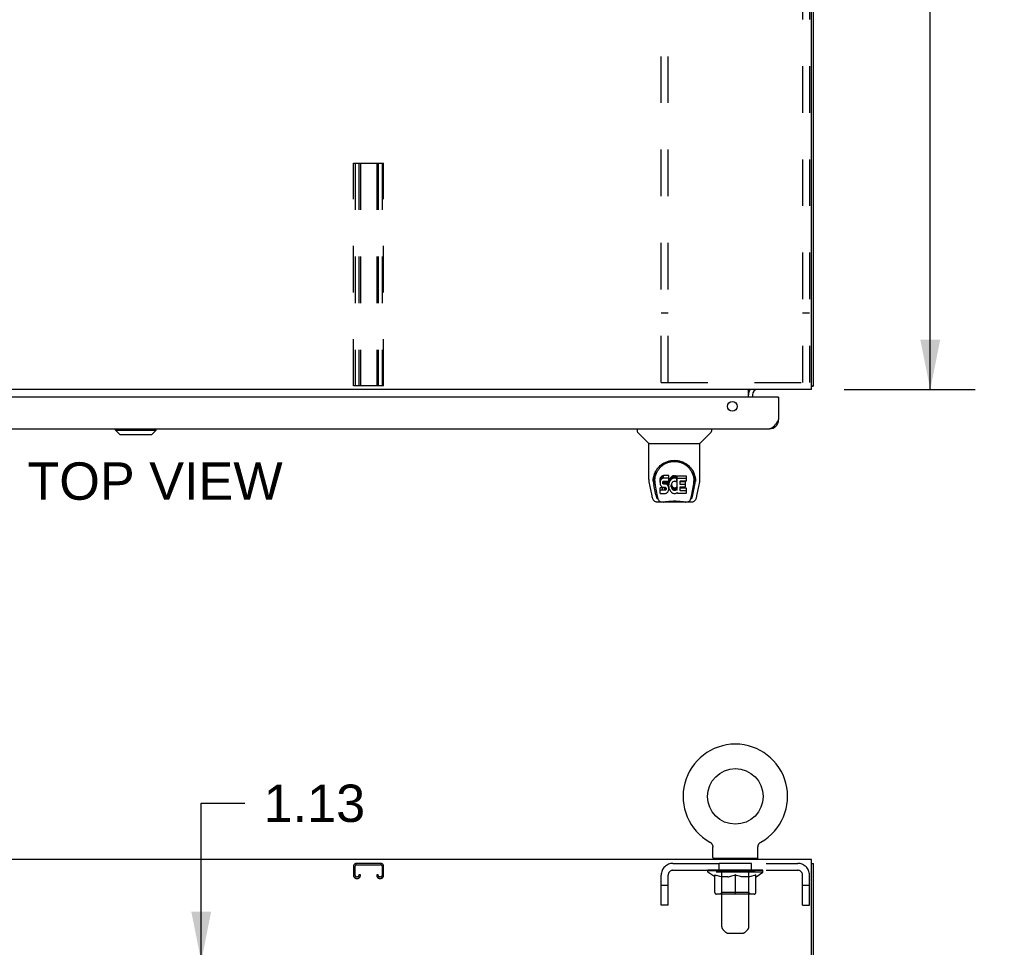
# Model space of a CAD drawing. Header units: inches. Extents: x 0 to 229, y 0 to 148.
# Tile 7 of 11: x 86 to 113, y 98 to 123. Entities that reach past the tile are written whole.
import ezdxf

# ---------------------------------------------------------------- set-up
doc = ezdxf.new("R2010")
doc.units = ezdxf.units.IN
doc.header["$LTSCALE"] = 12.573106
doc.header["$MEASUREMENT"] = 0
doc.linetypes.add('HIDDEN', pattern=[0.2, 0.1, -0.1])
doc.layers.get('0').update_dxf_attribs({"linetype": 'CONTINUOUS'})
for name, color, linetype in [('02___PRT_ALL_AXES', 7, 'CONTINUOUS'), ('3PC_BODY', 7, 'CONTINUOUS'), ('DEFAULT_2', 8, 'HIDDEN'), ('DIMENSIONS', 7, 'CONTINUOUS')]:
    doc.layers.add(name, color=color, linetype=linetype)
doc.styles.get("Standard").update_dxf_attribs({"font": 'arial.ttf'})
doc.dimstyles.new('DIMSTYLE_2', dxfattribs={"dimtxt": 1.008538, "dimasz": 1.344717, "dimexe": 0.09, "dimexo": 0.07, "dimgap": 0.0375, "dimtad": 0, "dimtih": 1, "dimtoh": 1, "dimzin": 4, "dimdsep": 46, "dimtxsty": 'Standard', "dimblk": '_FILLED', "dimblk1": '_FILLED', "dimblk2": '_FILLED', "dimcen": 0.09, "dimazin": 1, "dimtfac": 1, "dimtdec": 3, "dimtofl": 0, "dimtmove": 0, "dimatfit": 3, "dimldrblk": '_FILLED', "dimfxl": 1, "dimtolj": 1, "dimtzin": 4, "dimarcsym": 0})
doc.dimstyles.new('DIMSTYLE_4', dxfattribs={"dimtxt": 1.14301, "dimasz": 1.344717, "dimexe": 0.09, "dimexo": 0.07, "dimgap": 0.0425, "dimtad": 0, "dimtih": 1, "dimtoh": 1, "dimzin": 4, "dimdsep": 46, "dimtxsty": 'Standard', "dimblk": '_FILLED', "dimblk1": '_FILLED', "dimblk2": '_FILLED', "dimcen": 0.09, "dimazin": 1, "dimtfac": 1, "dimtdec": 3, "dimtofl": 0, "dimtmove": 0, "dimatfit": 3, "dimldrblk": '_FILLED', "dimfxl": 1, "dimtolj": 1, "dimtzin": 4, "dimarcsym": 0})

# ---------------------------------------------------------------- blocks, each defined once
blk = doc.blocks.new('_FILLED')
at = {"color": 0, "linetype": 'ByBlock'}
blk.add_solid([(0, 0), (-1, 0.2), (-1, -0.2)], dxfattribs=at)
blk = doc.blocks.new('*D10')
at = {"layer": '3PC_BODY', "color": 2, "linetype": 'Continuous'}
for p, q in [((108.362, 136.918), (111.95, 136.918)), ((110.739, 136.918), (110.739, 126.061)), ((110.739, 112.918), (110.739, 123.775)), ((108.414, 112.918), (111.95, 112.918))]:
    blk.add_line(p, q, dxfattribs=at)
at = {"layer": '3PC_BODY', "color": 2, "linetype": 'Continuous', "xscale": 1.3447171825, "yscale": 1.3447171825, "zscale": 1.3447171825}
for p, rotation in [((110.739, 136.918), 90), ((110.739, 112.918), 270)]:
    blk.add_blockref('_FILLED', p, dxfattribs=dict(at, rotation=rotation))
at = {"layer": '3PC_BODY', "color": 2, "linetype": 'Continuous', "insert": (110.739, 125.489), "char_height": 1.143, "width": 3.99416, "attachment_point": 2, "line_spacing_factor": 0.9}
blk.add_mtext('24.00', dxfattribs=at)
blk = doc.blocks.new('*D14')
at = {"layer": 'DIMENSIONS', "color": 2, "linetype": 'Continuous'}
for p, q in [((91.069, 97.49), (91.069, 101.757)), ((91.069, 101.757), (92.246, 101.757)), ((91.069, 96.365), (91.069, 93.675))]:
    blk.add_line(p, q, dxfattribs=at)
at = {"layer": 'DIMENSIONS', "color": 2, "linetype": 'Continuous', "xscale": 1.3447171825, "yscale": 1.3447171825, "zscale": 1.3447171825}
for p, rotation in [((91.069, 97.49), 270), ((91.069, 96.365), 90)]:
    blk.add_blockref('_FILLED', p, dxfattribs=dict(at, rotation=rotation))
at = {"layer": 'DIMENSIONS', "color": 2, "linetype": 'Continuous', "insert": (92.75, 102.261), "char_height": 1.0085, "width": 2.74067, "attachment_point": 1, "line_spacing_factor": 0.9}
blk.add_mtext('1.13', dxfattribs=at)

msp = doc.modelspace()

# ---------------------------------------------------------------- linework, layer by layer
at = {"color": 3, "linetype": 'Continuous'}
for p, q in [((107.584, 113.022), (107.584, 136.866)), ((107.532, 112.918), (107.532, 136.806)), ((107.532, 112.918), (71.636, 112.918)), ((105.834, 112.714), (105.834, 112.918)), ((106.627, 112.714), (71.979, 112.714)), ((105.938, 112.775), (105.938, 112.714)), ((106.647, 112.714), (106.647, 112.106)), ((72.206, 111.86), (106.4, 111.86)), ((107.532, 100.24), (71.636, 100.24)), ((107.532, 97.059), (107.532, 100.24)), ((107.584, 10.344), (107.584, 100.136))]:
    msp.add_line(p, q, dxfattribs=at)
at = {"color": 7, "linetype": 'Continuous'}
for p, q in [((107.532, 113.022), (107.584, 113.022)), ((106.627, 112.714), (106.647, 112.714)), ((88.752, 111.821), (88.752, 111.86)), ((89.854, 111.821), (89.854, 111.86)), ((102.83, 111.86), (102.83, 111.798)), ((104.838, 111.86), (104.838, 111.798)), ((88.752, 111.821), (89.854, 111.821)), ((88.87, 111.703), (88.752, 111.821)), ((88.87, 111.703), (89.736, 111.703)), ((89.736, 111.703), (89.854, 111.821)), ((103.139, 111.472), (102.842, 111.77)), ((104.529, 111.472), (104.827, 111.77)), ((103.145, 111.466), (104.523, 111.466)), ((103.145, 110.494), (103.145, 111.466)), ((104.523, 110.495), (104.523, 111.466)), ((103.27, 110.526), (103.269, 110.462)), ((103.455, 110.521), (103.45, 110.498)), ((103.464, 110.544), (103.455, 110.521)), ((103.455, 110.454), (103.455, 110.521)), ((103.478, 110.563), (103.464, 110.544)), ((103.464, 110.477), (103.464, 110.544)), ((103.486, 110.571), (103.478, 110.563)), ((103.478, 110.497), (103.478, 110.563)), ((103.496, 110.578), (103.486, 110.571)), ((103.486, 110.505), (103.486, 110.571)), ((103.518, 110.588), (103.496, 110.578)), ((103.496, 110.511), (103.496, 110.578)), ((103.518, 110.521), (103.496, 110.511)), ((103.541, 110.595), (103.518, 110.588)), ((103.518, 110.521), (103.518, 110.588)), ((103.541, 110.528), (103.518, 110.521)), ((103.681, 110.595), (103.541, 110.595)), ((103.541, 110.528), (103.541, 110.595)), ((103.681, 110.528), (103.541, 110.528)), ((103.682, 110.552), (103.681, 110.595)), ((103.681, 110.528), (103.681, 110.595)), ((103.682, 110.485), (103.681, 110.528)), ((103.682, 110.485), (103.682, 110.552)), ((103.714, 110.515), (103.704, 110.495)), ((103.727, 110.533), (103.714, 110.515)), ((103.714, 110.448), (103.714, 110.515)), ((103.742, 110.549), (103.727, 110.533)), ((103.727, 110.466), (103.727, 110.533)), ((103.758, 110.565), (103.742, 110.549)), ((103.742, 110.483), (103.742, 110.549)), ((103.777, 110.578), (103.758, 110.565)), ((103.758, 110.498), (103.758, 110.565)), ((103.797, 110.586), (103.777, 110.578)), ((103.777, 110.511), (103.777, 110.578)), ((103.797, 110.52), (103.777, 110.511)), ((103.819, 110.591), (103.797, 110.586)), ((103.797, 110.52), (103.797, 110.586)), ((103.819, 110.525), (103.797, 110.52)), ((103.841, 110.594), (103.819, 110.591)), ((103.819, 110.525), (103.819, 110.591)), ((103.841, 110.527), (103.819, 110.525)), ((103.841, 110.594), (103.863, 110.593)), ((103.841, 110.527), (103.841, 110.594)), ((103.863, 110.526), (103.841, 110.527)), ((103.875, 110.591), (103.863, 110.593)), ((103.863, 110.526), (103.863, 110.593)), ((103.875, 110.525), (103.863, 110.526)), ((103.885, 110.588), (103.875, 110.591)), ((103.875, 110.525), (103.875, 110.591)), ((103.885, 110.521), (103.875, 110.525)), ((103.904, 110.576), (103.885, 110.588)), ((103.885, 110.521), (103.885, 110.588)), ((103.904, 110.509), (103.885, 110.521)), ((103.904, 110.576), (103.904, 110.509)), ((103.905, 110.572), (103.905, 110.506)), ((103.914, 110.593), (104.151, 110.593)), ((103.914, 110.201), (103.914, 110.593)), ((103.914, 110.526), (104.151, 110.526)), ((104.155, 110.589), (104.155, 110.447)), ((104.398, 110.525), (104.399, 110.462)), ((103.16, 110.351), (103.225, 110.046)), ((103.333, 110.074), (103.28, 110.344)), ((103.307, 110.453), (103.307, 110.429)), ((103.316, 110.331), (103.374, 110.039)), ((103.45, 110.498), (103.448, 110.474)), ((103.448, 110.407), (103.448, 110.474)), ((103.45, 110.431), (103.448, 110.407)), ((103.448, 110.407), (103.449, 110.384)), ((103.449, 110.384), (103.453, 110.36)), ((103.45, 110.431), (103.45, 110.498)), ((103.455, 110.454), (103.45, 110.431)), ((103.451, 110.122), (103.451, 110.263)), ((103.453, 110.36), (103.461, 110.338)), ((103.464, 110.477), (103.455, 110.454)), ((103.514, 110.268), (103.455, 110.268)), ((103.455, 110.201), (103.455, 110.268)), ((103.461, 110.338), (103.474, 110.318)), ((103.478, 110.497), (103.464, 110.477)), ((103.474, 110.318), (103.49, 110.3)), ((103.486, 110.505), (103.478, 110.497)), ((103.496, 110.511), (103.486, 110.505)), ((103.49, 110.3), (103.51, 110.287)), ((103.51, 110.287), (103.521, 110.283)), ((103.575, 110.269), (103.514, 110.268)), ((103.514, 110.201), (103.514, 110.268)), ((103.519, 110.396), (103.52, 110.411)), ((103.52, 110.388), (103.519, 110.396)), ((103.52, 110.411), (103.522, 110.426)), ((103.52, 110.388), (103.52, 110.411)), ((103.522, 110.381), (103.52, 110.388)), ((103.521, 110.283), (103.533, 110.281)), ((103.522, 110.426), (103.525, 110.432)), ((103.522, 110.381), (103.522, 110.426)), ((103.527, 110.375), (103.522, 110.381)), ((103.525, 110.432), (103.531, 110.437)), ((103.527, 110.375), (103.527, 110.434)), ((103.533, 110.371), (103.527, 110.375)), ((103.531, 110.437), (103.545, 110.442)), ((103.533, 110.437), (103.532, 110.438)), ((103.547, 110.433), (103.533, 110.437)), ((103.533, 110.371), (103.533, 110.437)), ((103.547, 110.367), (103.533, 110.371)), ((103.533, 110.281), (103.58, 110.28)), ((103.545, 110.442), (103.56, 110.443)), ((103.571, 110.434), (103.547, 110.433)), ((103.547, 110.367), (103.547, 110.433)), ((103.571, 110.367), (103.547, 110.367)), ((103.56, 110.443), (103.673, 110.443)), ((103.595, 110.433), (103.571, 110.434)), ((103.571, 110.367), (103.571, 110.434)), ((103.595, 110.366), (103.571, 110.367)), ((103.59, 110.27), (103.575, 110.269)), ((103.575, 110.202), (103.575, 110.269)), ((103.58, 110.28), (103.588, 110.28)), ((103.588, 110.28), (103.595, 110.277)), ((103.597, 110.273), (103.59, 110.27)), ((103.59, 110.203), (103.59, 110.27)), ((103.619, 110.428), (103.595, 110.433)), ((103.595, 110.366), (103.595, 110.433)), ((103.619, 110.361), (103.595, 110.366)), ((103.595, 110.277), (103.601, 110.273)), ((103.598, 110.275), (103.597, 110.273)), ((103.597, 110.206), (103.597, 110.273)), ((103.601, 110.273), (103.606, 110.267)), ((103.602, 110.212), (103.602, 110.271)), ((103.606, 110.267), (103.612, 110.253)), ((103.612, 110.224), (103.612, 110.255)), ((103.612, 110.253), (103.615, 110.238)), ((103.63, 110.423), (103.619, 110.428)), ((103.619, 110.361), (103.619, 110.428)), ((103.63, 110.356), (103.619, 110.361)), ((103.639, 110.416), (103.63, 110.423)), ((103.63, 110.356), (103.63, 110.423)), ((103.639, 110.349), (103.63, 110.356)), ((103.657, 110.399), (103.639, 110.416)), ((103.639, 110.349), (103.639, 110.416)), ((103.657, 110.332), (103.639, 110.349)), ((103.67, 110.379), (103.657, 110.399)), ((103.657, 110.332), (103.657, 110.399)), ((103.67, 110.312), (103.657, 110.332)), ((103.679, 110.357), (103.67, 110.379)), ((103.67, 110.312), (103.67, 110.379)), ((103.679, 110.29), (103.67, 110.312)), ((103.673, 110.443), (103.678, 110.443)), ((103.678, 110.443), (103.68, 110.449)), ((103.68, 110.353), (103.679, 110.357)), ((103.679, 110.29), (103.679, 110.357)), ((103.685, 110.267), (103.679, 110.29)), ((103.68, 110.449), (103.681, 110.462)), ((103.685, 110.431), (103.68, 110.387)), ((103.68, 110.32), (103.68, 110.387)), ((103.685, 110.364), (103.68, 110.32)), ((103.68, 110.32), (103.681, 110.298)), ((103.681, 110.462), (103.682, 110.485)), ((103.681, 110.298), (103.684, 110.276)), ((103.684, 110.276), (103.689, 110.254)), ((103.689, 110.453), (103.685, 110.431)), ((103.685, 110.364), (103.685, 110.431)), ((103.689, 110.386), (103.685, 110.364)), ((103.688, 110.243), (103.685, 110.267)), ((103.688, 110.243), (103.688, 110.258)), ((103.695, 110.474), (103.689, 110.453)), ((103.689, 110.386), (103.689, 110.453)), ((103.695, 110.408), (103.689, 110.386)), ((103.689, 110.254), (103.696, 110.233)), ((103.704, 110.495), (103.695, 110.474)), ((103.695, 110.408), (103.695, 110.474)), ((103.704, 110.428), (103.695, 110.408)), ((103.704, 110.428), (103.704, 110.495)), ((103.714, 110.448), (103.704, 110.428)), ((103.727, 110.466), (103.714, 110.448)), ((103.742, 110.483), (103.727, 110.466)), ((103.758, 110.498), (103.742, 110.483)), ((103.754, 110.362), (103.75, 110.336)), ((103.75, 110.336), (103.75, 110.309)), ((103.75, 110.309), (103.751, 110.295)), ((103.751, 110.295), (103.751, 110.336)), ((103.751, 110.295), (103.754, 110.283)), ((103.753, 110.355), (103.754, 110.349)), ((103.757, 110.375), (103.754, 110.362)), ((103.754, 110.349), (103.764, 110.325)), ((103.754, 110.283), (103.754, 110.349)), ((103.754, 110.283), (103.764, 110.258)), ((103.763, 110.387), (103.757, 110.375)), ((103.777, 110.511), (103.758, 110.498)), ((103.777, 110.41), (103.763, 110.387)), ((103.764, 110.325), (103.778, 110.301)), ((103.764, 110.258), (103.764, 110.325)), ((103.764, 110.258), (103.778, 110.235)), ((103.786, 110.42), (103.777, 110.41)), ((103.778, 110.301), (103.786, 110.291)), ((103.778, 110.235), (103.778, 110.301)), ((103.796, 110.428), (103.786, 110.42)), ((103.786, 110.291), (103.796, 110.283)), ((103.786, 110.225), (103.786, 110.291)), ((103.821, 110.438), (103.796, 110.428)), ((103.796, 110.283), (103.808, 110.275)), ((103.796, 110.216), (103.796, 110.283)), ((103.808, 110.275), (103.82, 110.27)), ((103.808, 110.208), (103.808, 110.275)), ((103.82, 110.27), (103.833, 110.268)), ((103.82, 110.203), (103.82, 110.27)), ((103.834, 110.442), (103.821, 110.438)), ((103.833, 110.268), (103.847, 110.267)), ((103.833, 110.201), (103.833, 110.268)), ((103.847, 110.441), (103.834, 110.442)), ((103.861, 110.438), (103.847, 110.441)), ((103.847, 110.267), (103.86, 110.269)), ((103.847, 110.201), (103.847, 110.267)), ((103.86, 110.269), (103.872, 110.273)), ((103.86, 110.203), (103.86, 110.269)), ((103.873, 110.433), (103.861, 110.438)), ((103.872, 110.273), (103.885, 110.279)), ((103.872, 110.207), (103.872, 110.273)), ((103.905, 110.504), (103.879, 110.436)), ((103.885, 110.279), (103.896, 110.286)), ((103.885, 110.212), (103.885, 110.279)), ((103.896, 110.286), (103.896, 110.22)), ((103.902, 110.285), (103.914, 110.268)), ((103.984, 110.438), (103.984, 110.371)), ((103.985, 110.28), (103.985, 110.202)), ((104.151, 110.443), (103.989, 110.443)), ((103.989, 110.433), (104.12, 110.433)), ((103.989, 110.366), (104.12, 110.366)), ((104.12, 110.284), (103.99, 110.284)), ((103.99, 110.265), (104.151, 110.265)), ((104.124, 110.429), (104.124, 110.289)), ((104.156, 110.26), (104.156, 110.121)), ((104.295, 110.039), (104.351, 110.328)), ((104.336, 110.074), (104.389, 110.344)), ((104.351, 110.328), (104.352, 110.332)), ((104.405, 110.439), (104.405, 110.44)), ((104.443, 110.046), (104.508, 110.351)), ((103.514, 110.201), (103.455, 110.201)), ((103.455, 110.117), (103.599, 110.117)), ((103.575, 110.202), (103.514, 110.201)), ((103.59, 110.203), (103.575, 110.202)), ((103.597, 110.206), (103.59, 110.203)), ((103.602, 110.212), (103.597, 110.206)), ((103.599, 110.117), (103.611, 110.118)), ((103.612, 110.224), (103.602, 110.212)), ((103.611, 110.118), (103.623, 110.122)), ((103.614, 110.231), (103.612, 110.224)), ((103.614, 110.231), (103.614, 110.243)), ((103.615, 110.238), (103.614, 110.231)), ((103.623, 110.122), (103.642, 110.136)), ((103.642, 110.136), (103.659, 110.153)), ((103.659, 110.153), (103.666, 110.163)), ((103.666, 110.163), (103.671, 110.174)), ((103.671, 110.174), (103.68, 110.196)), ((103.68, 110.196), (103.686, 110.219)), ((103.686, 110.219), (103.688, 110.243)), ((103.696, 110.233), (103.717, 110.193)), ((103.717, 110.193), (103.73, 110.175)), ((103.73, 110.175), (103.744, 110.158)), ((103.744, 110.158), (103.761, 110.143)), ((103.761, 110.143), (103.779, 110.129)), ((103.778, 110.235), (103.786, 110.225)), ((103.779, 110.129), (103.788, 110.124)), ((103.786, 110.225), (103.796, 110.216)), ((103.788, 110.124), (103.799, 110.121)), ((103.796, 110.216), (103.808, 110.208)), ((103.799, 110.121), (103.821, 110.115)), ((103.808, 110.208), (103.82, 110.203)), ((103.82, 110.203), (103.833, 110.201)), ((103.821, 110.115), (103.843, 110.113)), ((103.833, 110.201), (103.847, 110.201)), ((103.843, 110.113), (103.865, 110.116)), ((103.847, 110.201), (103.86, 110.203)), ((103.86, 110.203), (103.872, 110.207)), ((103.865, 110.116), (103.886, 110.122)), ((103.872, 110.207), (103.885, 110.212)), ((103.885, 110.212), (103.896, 110.22)), ((103.886, 110.122), (103.905, 110.134)), ((103.902, 110.219), (103.914, 110.201)), ((103.916, 110.134), (103.905, 110.134)), ((103.905, 110.134), (103.905, 110.134)), ((103.916, 110.121), (103.916, 110.134)), ((104.151, 110.117), (103.92, 110.117)), ((103.99, 110.198), (104.151, 110.198)), ((103.349, 109.891), (103.551, 109.891)), ((103.391, 109.97), (103.384, 109.97)), ((103.39, 109.974), (103.393, 109.965)), ((103.394, 109.964), (103.393, 109.965)), ((103.436, 109.891), (103.43, 109.891)), ((103.436, 109.891), (103.435, 109.891)), ((104.128, 109.88), (103.541, 109.88)), ((104.118, 109.891), (104.319, 109.891)), ((104.234, 109.891), (104.232, 109.891)), ((104.275, 109.965), (104.279, 109.974)), ((104.275, 109.964), (104.275, 109.965)), ((104.284, 109.97), (104.277, 109.97)), ((104.79, 100.712), (104.79, 100.712)), ((104.79, 100.712), (104.795, 100.709)), ((104.791, 100.712), (104.792, 100.711)), ((104.795, 100.709), (104.8, 100.706)), ((104.8, 100.706), (104.805, 100.702)), ((104.805, 100.702), (104.81, 100.699)), ((104.81, 100.699), (104.815, 100.695)), ((104.814, 100.695), (104.819, 100.691)), ((104.819, 100.691), (104.823, 100.687)), ((104.823, 100.687), (104.828, 100.683)), ((106.133, 100.683), (106.137, 100.687)), ((106.137, 100.687), (106.142, 100.691)), ((106.141, 100.691), (106.146, 100.695)), ((106.146, 100.695), (106.151, 100.699)), ((106.15, 100.699), (106.155, 100.702)), ((106.155, 100.702), (106.16, 100.706)), ((106.16, 100.706), (106.165, 100.709)), ((106.16, 100.706), (106.162, 100.707)), ((106.165, 100.709), (106.17, 100.712)), ((106.168, 100.711), (106.169, 100.712)), ((106.17, 100.712), (106.17, 100.712)), ((104.827, 100.683), (104.832, 100.678)), ((104.831, 100.678), (104.835, 100.674)), ((104.835, 100.674), (104.839, 100.669)), ((104.839, 100.669), (104.843, 100.664)), ((104.842, 100.664), (104.846, 100.659)), ((104.846, 100.659), (104.849, 100.654)), ((104.849, 100.654), (104.852, 100.649)), ((104.852, 100.649), (104.855, 100.644)), ((104.854, 100.644), (104.857, 100.638)), ((104.857, 100.638), (104.859, 100.633)), ((104.859, 100.633), (104.861, 100.627)), ((104.861, 100.627), (104.863, 100.621)), ((104.863, 100.621), (104.865, 100.616)), ((104.865, 100.616), (104.866, 100.61)), ((104.866, 100.61), (104.868, 100.604)), ((104.868, 100.604), (104.869, 100.598)), ((104.869, 100.598), (104.869, 100.592)), ((104.869, 100.592), (104.87, 100.586)), ((104.87, 100.58), (104.87, 100.575)), ((104.87, 100.29), (104.87, 100.575)), ((106.09, 100.58), (106.091, 100.586)), ((106.09, 100.58), (106.091, 100.586)), ((106.09, 100.575), (106.09, 100.58)), ((106.09, 100.29), (106.09, 100.575)), ((106.091, 100.592), (106.092, 100.598)), ((106.091, 100.586), (106.091, 100.592)), ((106.092, 100.598), (106.093, 100.604)), ((106.093, 100.604), (106.094, 100.61)), ((106.094, 100.61), (106.096, 100.616)), ((106.096, 100.616), (106.097, 100.621)), ((106.097, 100.621), (106.099, 100.627)), ((106.099, 100.627), (106.101, 100.633)), ((106.101, 100.633), (106.103, 100.638)), ((106.103, 100.638), (106.106, 100.644)), ((106.106, 100.644), (106.109, 100.649)), ((106.109, 100.649), (106.112, 100.654)), ((106.111, 100.654), (106.115, 100.659)), ((106.115, 100.659), (106.118, 100.664)), ((106.118, 100.664), (106.121, 100.669)), ((106.121, 100.669), (106.125, 100.674)), ((106.125, 100.674), (106.129, 100.678)), ((106.129, 100.678), (106.133, 100.683)), ((104.885, 100.27), (104.885, 100.24)), ((106.075, 100.27), (104.885, 100.27)), ((106.075, 100.27), (106.075, 100.24)), ((107.532, 100.136), (107.584, 100.136))]:
    msp.add_line(p, q, dxfattribs=at)
at = {"color": 3, "linetype": 'Continuous'}
for points in [[(107.532, 113.002), (107.532, 113.002), (107.536, 113.003), (107.541, 113.004), (107.545, 113.005), (107.549, 113.006)], [(107.549, 113.006), (107.556, 113.008), (107.56, 113.009), (107.563, 113.009), (107.567, 113.01), (107.569, 113.011), (107.572, 113.012), (107.575, 113.012), (107.577, 113.013), (107.579, 113.014), (107.581, 113.016), (107.582, 113.017), (107.583, 113.018), (107.584, 113.019), (107.584, 113.02), (107.584, 113.022)], [(106.647, 112.106), (106.635, 112.089), (106.624, 112.071), (106.613, 112.054), (106.602, 112.037), (106.591, 112.02), (106.579, 112.004), (106.568, 111.988), (106.557, 111.973), (106.546, 111.959), (106.535, 111.945), (106.523, 111.932), (106.512, 111.92), (106.501, 111.909), (106.49, 111.899), (106.479, 111.89), (106.467, 111.882), (106.456, 111.876), (106.445, 111.87), (106.434, 111.866), (106.423, 111.862), (106.411, 111.861), (106.4, 111.86)]]:
    msp.add_lwpolyline(points, dxfattribs=at)
at = {"color": 7, "linetype": 'Continuous'}
for points in [[(103.263, 110.452), (103.266, 110.495), (103.274, 110.547), (103.285, 110.596), (103.3, 110.642), (103.319, 110.685), (103.341, 110.726), (103.365, 110.764), (103.392, 110.8), (103.422, 110.834), (103.454, 110.865), (103.488, 110.893), (103.524, 110.919), (103.563, 110.942), (103.604, 110.962), (103.647, 110.979), (103.692, 110.992), (103.738, 111.002), (103.785, 111.008), (103.832, 111.01), (103.88, 111.008), (103.927, 111.003), (103.972, 110.993), (104.017, 110.98), (104.06, 110.964), (104.101, 110.944), (104.14, 110.921), (104.177, 110.896), (104.212, 110.867), (104.244, 110.837), (104.274, 110.803), (104.301, 110.768), (104.326, 110.73), (104.347, 110.689), (104.366, 110.646), (104.382, 110.6), (104.394, 110.552), (104.402, 110.5), (104.405, 110.452)], [(103.307, 110.453), (103.308, 110.473), (103.309, 110.497), (103.312, 110.521), (103.315, 110.545), (103.32, 110.568), (103.326, 110.591), (103.333, 110.614), (103.34, 110.636), (103.349, 110.658), (103.358, 110.679), (103.369, 110.699), (103.379, 110.719), (103.391, 110.738), (103.403, 110.756), (103.416, 110.773), (103.429, 110.79), (103.443, 110.805), (103.457, 110.82), (103.471, 110.834), (103.486, 110.848), (103.501, 110.861), (103.516, 110.873), (103.532, 110.884), (103.547, 110.894), (103.563, 110.904), (103.579, 110.913), (103.595, 110.922)], [(103.595, 110.922), (103.61, 110.93), (103.626, 110.937), (103.642, 110.943), (103.658, 110.949), (103.674, 110.955), (103.69, 110.959), (103.706, 110.964), (103.722, 110.967), (103.738, 110.971), (103.754, 110.973), (103.77, 110.976), (103.786, 110.977), (103.802, 110.978), (103.818, 110.979), (103.833, 110.979), (103.849, 110.979), (103.865, 110.979), (103.881, 110.977), (103.897, 110.976), (103.913, 110.974), (103.929, 110.971), (103.945, 110.968), (103.961, 110.964), (103.977, 110.96), (103.993, 110.955), (104.009, 110.95), (104.025, 110.944), (104.041, 110.937), (104.057, 110.93)], [(104.057, 110.93), (104.073, 110.922), (104.089, 110.914), (104.105, 110.905), (104.12, 110.895), (104.136, 110.884), (104.151, 110.873), (104.167, 110.861), (104.182, 110.849), (104.196, 110.835), (104.211, 110.821), (104.225, 110.806), (104.239, 110.79), (104.252, 110.773), (104.265, 110.756), (104.277, 110.738), (104.289, 110.719), (104.3, 110.699), (104.31, 110.679), (104.319, 110.658), (104.328, 110.637), (104.336, 110.615), (104.342, 110.592), (104.348, 110.569), (104.353, 110.545), (104.357, 110.521), (104.359, 110.497), (104.361, 110.473), (104.361, 110.453)], [(103.145, 110.494), (103.146, 110.468), (103.149, 110.425), (103.154, 110.383), (103.16, 110.351)], [(103.263, 110.439), (103.263, 110.444), (103.263, 110.452)], [(103.307, 110.429), (103.308, 110.413), (103.309, 110.385), (103.312, 110.357), (103.316, 110.331)], [(103.455, 110.268), (103.455, 110.268), (103.454, 110.268), (103.454, 110.268), (103.453, 110.267), (103.453, 110.267), (103.453, 110.267), (103.452, 110.267), (103.452, 110.266), (103.451, 110.266), (103.451, 110.265), (103.451, 110.265), (103.451, 110.264), (103.451, 110.264), (103.451, 110.263)], [(104.352, 110.332), (104.353, 110.335), (104.353, 110.338), (104.354, 110.341), (104.354, 110.344), (104.355, 110.348), (104.355, 110.351), (104.356, 110.354), (104.356, 110.358), (104.357, 110.361), (104.357, 110.365), (104.358, 110.369), (104.358, 110.373), (104.358, 110.377), (104.359, 110.381), (104.359, 110.385), (104.36, 110.389), (104.36, 110.393), (104.36, 110.398), (104.36, 110.403), (104.361, 110.407), (104.361, 110.412), (104.361, 110.417), (104.361, 110.422), (104.361, 110.427), (104.361, 110.453)], [(104.405, 110.452), (104.405, 110.445), (104.405, 110.44)], [(104.508, 110.351), (104.514, 110.383), (104.52, 110.425), (104.523, 110.467), (104.523, 110.495)], [(103.225, 110.046), (103.229, 110.031), (103.234, 110.01), (103.24, 109.992), (103.246, 109.975), (103.253, 109.96), (103.26, 109.947), (103.269, 109.935), (103.278, 109.924), (103.289, 109.914), (103.301, 109.905), (103.315, 109.898), (103.33, 109.894), (103.345, 109.892), (103.349, 109.891)], [(103.374, 110.039), (103.376, 110.027), (103.379, 110.013), (103.382, 110), (103.386, 109.987), (103.39, 109.974)], [(103.455, 110.201), (103.455, 110.201), (103.454, 110.201), (103.454, 110.201), (103.453, 110.201), (103.453, 110.2), (103.453, 110.2), (103.452, 110.2), (103.452, 110.199), (103.451, 110.199), (103.451, 110.199), (103.451, 110.198), (103.451, 110.198), (103.451, 110.197), (103.451, 110.196)], [(104.279, 109.974), (104.282, 109.987), (104.286, 110), (104.289, 110.013), (104.292, 110.027), (104.295, 110.039)], [(104.319, 109.891), (104.334, 109.893), (104.347, 109.896), (104.359, 109.901), (104.371, 109.908), (104.382, 109.915), (104.391, 109.924), (104.399, 109.934), (104.407, 109.945), (104.413, 109.956), (104.419, 109.969), (104.425, 109.983), (104.43, 109.998), (104.435, 110.015), (104.44, 110.034), (104.443, 110.046)], [(103.394, 109.964), (103.399, 109.952), (103.405, 109.939), (103.411, 109.928), (103.418, 109.919), (103.425, 109.911), (103.433, 109.904), (103.442, 109.898), (103.452, 109.894), (103.462, 109.892), (103.47, 109.891)], [(103.551, 109.891), (103.571, 109.892), (103.593, 109.894), (103.617, 109.896), (103.641, 109.898), (103.667, 109.901), (103.694, 109.904), (103.721, 109.907), (103.749, 109.909), (103.778, 109.911), (103.808, 109.912), (103.837, 109.912), (103.866, 109.912), (103.895, 109.911), (103.924, 109.909), (103.951, 109.907), (103.978, 109.904), (104.005, 109.901), (104.03, 109.898), (104.054, 109.896), (104.076, 109.893), (104.098, 109.892), (104.118, 109.891)], [(103.551, 109.891), (103.573, 109.892), (103.6, 109.894), (103.627, 109.896), (103.655, 109.899), (103.684, 109.902), (103.713, 109.905), (103.743, 109.907), (103.773, 109.909), (103.803, 109.91), (103.834, 109.91), (103.864, 109.91), (103.895, 109.909), (103.925, 109.907), (103.955, 109.905), (103.984, 109.902), (104.041, 109.896)], [(104.041, 109.896), (104.069, 109.894), (104.095, 109.892), (104.118, 109.891)], [(104.198, 109.891), (104.206, 109.892), (104.216, 109.894), (104.226, 109.898), (104.235, 109.904), (104.243, 109.911), (104.25, 109.919), (104.257, 109.928), (104.263, 109.939), (104.27, 109.952), (104.275, 109.964)], [(104.87, 100.586), (104.87, 100.58), (104.87, 100.575)]]:
    msp.add_lwpolyline(points, dxfattribs=at)
at = {"color": 3, "linetype": 'Continuous'}
msp.add_circle((105.397, 112.464), 0.133, dxfattribs=at)
at = {"color": 7, "linetype": 'Continuous'}
msp.add_circle((105.48, 101.942), 0.75, dxfattribs=at)
for centre, radius, start, end in [((106.081, 112.775), 0.246, 144.6684, 180), ((102.87, 111.798), 0.0394, 180, 225), ((104.799, 111.798), 0.0394, 315, 360), ((103.153, 111.486), 0.0197, 225, 270), ((104.515, 111.486), 0.0197, 270, 315), ((103.541, 109.899), 0.0197, 203.607, 270), ((104.128, 109.899), 0.0197, 270, 336.393), ((105.48, 101.942), 1.41, 299.2655, 240.7345), ((104.89, 100.29), 0.02, 180, 263.0769), ((106.07, 100.29), 0.02, 276.9231, 360)]:
    msp.add_arc(centre, radius, start, end, dxfattribs=at)
at = {"color": 3, "linetype": 'Continuous'}
for centre, radius, start, end in [((106.081, 112.775), 0.142, 90, 180), ((106.627, 112.694), 0.02, 0, 90), ((106.4, 112.106), 0.246, 270, 360)]:
    msp.add_arc(centre, radius, start, end, dxfattribs=at)
at = {"color": 7, "linetype": 'Continuous'}
for centre, major_axis, ratio, start_param, end_param in [((103.834, 110.452), (0, 0.565), 0.999848, 1.129542, 1.76365), ((103.901, 110.572), (0.00448, 0), 1, 0.003891, 0.905353), ((104.151, 110.589), (0.00448, 0), 1, 0, 1.570796), ((104.151, 110.522), (0.00448, 0), 1, 0, 1.570796), ((103.834, 110.452), (0, 0.565), 0.999848, 4.519536, 5.157611), ((103.875, 110.437), (0, 0.00448), 1, -3.557718, -1.937287), ((103.898, 110.283), (0.00448, 0), 1, 0.594971, 2.222579), ((103.901, 110.506), (0, 0.00448), 1, -1.566955, -0.665444), ((103.901, 110.506), (0.00448, 0), 1, -0.366491, 0.003842), ((103.989, 110.438), (0.00448, 0), 1, 1.570796, 3.141593), ((103.989, 110.438), (0.00448, 0), 1, 3.141593, 4.712389), ((103.989, 110.371), (0.00448, 0), 1, 3.141593, 4.712389), ((103.99, 110.28), (0.00448, 0), 1, 1.570796, 3.141593), ((103.99, 110.269), (0.00448, 0), 1, 3.141593, 4.712389), ((104.12, 110.429), (0.00448, 0), 1, 0, 1.570796), ((104.12, 110.362), (0.00448, 0), 1, 0, 1.570796), ((104.12, 110.289), (0.00448, 0), 1, -1.570796, 0), ((104.151, 110.447), (0.00448, 0), 1, -1.570796, 0), ((104.151, 110.26), (0.00448, 0), 1, 0, 1.570796), ((103.39, 110.325), (0.007, 0.354), 0.213027, -3.923008, -3.13761), ((103.455, 110.122), (0, 0.00483), 1, -4.712389, -3.141593), ((103.898, 110.216), (0, 0.00448), 1, 0, 0.651783), ((103.898, 110.216), (0.00448, 0), 1, 0.594971, 1.570796), ((103.92, 110.121), (0.00448, 0), 1, 3.141593, 4.712389), ((103.99, 110.202), (0.00448, 0), 1, 3.141593, 4.712389), ((104.151, 110.193), (0.00448, 0), 1, 0, 1.570796), ((104.151, 110.121), (0.00448, 0), 1, -1.570796, 0), ((104.278, 110.325), (-0.007, 0.354), 0.213027, -3.145575, -2.360177)]:
    msp.add_ellipse(centre, major_axis=major_axis, ratio=ratio, start_param=start_param, end_param=end_param, dxfattribs=at)
at = {"layer": '02___PRT_ALL_AXES', "color": 8, "linetype": 'HIDDEN'}
for p, q in [((105.043, 99.949), (105.043, 100.136)), ((105.918, 100.136), (105.043, 100.136)), ((105.918, 99.949), (105.043, 99.949)), ((105.918, 99.949), (105.918, 100.136))]:
    msp.add_line(p, q, dxfattribs=at)
at = {"layer": 'DEFAULT_2', "color": 8, "linetype": 'HIDDEN'}
for p, q in [((103.48, 113.105), (103.48, 136.73)), ((103.667, 113.105), (103.667, 136.73)), ((107.293, 136.73), (107.293, 113.105)), ((107.48, 136.73), (107.48, 113.105)), ((95.178, 119.022), (95.99, 119.022)), ((95.178, 113.022), (95.178, 119.022)), ((95.218, 119.022), (95.218, 113.022)), ((95.325, 119.022), (95.325, 113.022)), ((95.365, 119.022), (95.365, 113.022)), ((95.803, 119.022), (95.803, 113.022)), ((95.843, 119.022), (95.843, 113.022)), ((95.95, 119.022), (95.95, 113.022)), ((95.99, 113.022), (95.99, 119.022)), ((103.667, 114.98), (103.48, 114.98)), ((107.48, 114.98), (107.293, 114.98)), ((95.99, 113.022), (95.178, 113.022)), ((103.48, 113.105), (107.48, 113.105)), ((104.799, 100.707), (104.8, 100.706)), ((106.17, 100.712), (106.17, 100.712)), ((105.105, 100.27), (105.105, 100.24)), ((105.115, 98.424), (105.115, 100.24)), ((105.845, 98.424), (105.845, 100.24)), ((105.855, 100.27), (105.855, 100.24)), ((95.178, 100.056), (95.178, 99.81)), ((95.218, 99.81), (95.218, 100.056)), ((95.91, 100.136), (95.258, 100.136)), ((95.258, 100.096), (95.91, 100.096)), ((95.95, 100.056), (95.95, 99.81)), ((95.99, 99.81), (95.99, 100.056)), ((103.797, 100.136), (107.163, 100.136)), ((103.797, 99.949), (107.163, 99.949)), ((104.737, 99.901), (104.737, 99.956)), ((106.224, 99.901), (104.737, 99.901)), ((104.923, 99.771), (104.737, 99.901)), ((104.748, 99.948), (104.748, 99.956)), ((104.759, 99.944), (104.759, 99.948)), ((104.759, 99.944), (106.202, 99.944)), ((104.769, 99.944), (104.769, 99.948)), ((104.77, 99.944), (104.77, 99.948)), ((104.782, 99.948), (104.782, 99.956)), ((104.801, 99.944), (104.801, 99.948)), ((104.803, 99.944), (104.803, 99.948)), ((104.836, 99.948), (104.836, 99.956)), ((104.854, 99.944), (104.854, 99.948)), ((104.857, 99.944), (104.857, 99.948)), ((105.093, 99.948), (104.864, 99.948)), ((104.911, 99.948), (104.911, 99.956)), ((104.912, 99.944), (104.912, 99.948)), ((104.913, 99.944), (104.913, 99.948)), ((104.916, 99.944), (104.916, 99.948)), ((104.925, 99.944), (104.925, 99.948)), ((104.926, 99.944), (104.926, 99.948)), ((104.93, 99.944), (104.93, 99.948)), ((104.933, 99.944), (104.933, 99.949)), ((104.937, 99.944), (104.937, 99.948)), ((104.956, 99.944), (104.956, 99.948)), ((104.974, 99.944), (104.974, 99.948)), ((104.976, 99.944), (104.976, 99.951)), ((105.002, 99.948), (105.002, 99.956)), ((105.002, 99.944), (105.002, 99.948)), ((105.014, 99.944), (105.014, 99.948)), ((105.019, 99.944), (105.019, 99.948)), ((105.027, 99.944), (105.027, 99.948)), ((105.042, 99.944), (105.042, 99.953)), ((105.063, 99.944), (105.063, 99.948)), ((105.066, 99.944), (105.066, 99.948)), ((105.093, 99.944), (105.093, 99.948)), ((105.172, 99.948), (105.106, 99.948)), ((105.108, 99.948), (105.108, 99.956)), ((105.114, 99.349), (105.114, 99.898)), ((105.117, 99.944), (105.117, 99.948)), ((105.122, 99.944), (105.122, 99.948)), ((105.129, 99.944), (105.129, 99.954)), ((105.137, 99.944), (105.137, 99.948)), ((105.148, 99.944), (105.148, 99.948)), ((105.172, 99.944), (105.172, 99.948)), ((105.259, 99.948), (105.197, 99.948)), ((105.221, 99.944), (105.221, 99.948)), ((105.226, 99.948), (105.226, 99.956)), ((105.23, 99.944), (105.23, 99.948)), ((105.233, 99.944), (105.233, 99.955)), ((105.236, 99.944), (105.236, 99.948)), ((105.246, 99.944), (105.246, 99.948)), ((105.259, 99.944), (105.259, 99.948)), ((105.354, 99.948), (105.296, 99.948)), ((105.312, 99.944), (105.312, 99.948)), ((105.345, 99.948), (105.48, 99.956)), ((105.351, 99.948), (105.351, 99.956)), ((105.352, 99.956), (105.351, 99.956)), ((105.352, 99.948), (105.352, 99.956)), ((105.352, 99.944), (105.352, 99.948)), ((105.354, 99.944), (105.354, 99.948)), ((105.357, 99.944), (105.357, 99.948)), ((105.358, 99.944), (105.358, 99.948)), ((105.452, 99.948), (105.401, 99.948)), ((105.409, 99.944), (105.409, 99.948)), ((105.452, 99.944), (105.452, 99.948)), ((105.477, 99.948), (105.477, 99.948)), ((105.477, 99.944), (105.477, 99.948)), ((105.477, 99.944), (105.477, 99.948)), ((105.48, 99.948), (105.48, 99.956)), ((105.483, 99.944), (105.483, 99.948)), ((105.483, 99.944), (105.483, 99.948)), ((105.483, 99.948), (105.483, 99.948)), ((105.486, 99.948), (105.559, 99.948)), ((105.508, 99.944), (105.508, 99.948)), ((105.523, 99.948), (105.523, 99.953)), ((105.523, 99.953), (105.615, 99.948)), ((105.548, 99.948), (105.548, 99.952)), ((105.551, 99.944), (105.551, 99.948)), ((105.602, 99.944), (105.602, 99.948)), ((105.604, 99.944), (105.604, 99.948)), ((105.607, 99.944), (105.607, 99.948)), ((105.607, 99.948), (105.664, 99.948)), ((105.609, 99.948), (105.609, 99.956)), ((105.609, 99.948), (105.609, 99.956)), ((105.609, 99.956), (105.609, 99.956)), ((105.609, 99.944), (105.609, 99.948)), ((105.648, 99.944), (105.648, 99.948)), ((105.701, 99.944), (105.701, 99.948)), ((105.701, 99.948), (105.764, 99.948)), ((105.715, 99.944), (105.715, 99.948)), ((105.724, 99.944), (105.724, 99.948)), ((105.727, 99.944), (105.727, 99.955)), ((105.73, 99.944), (105.73, 99.948)), ((105.734, 99.948), (105.734, 99.956)), ((105.74, 99.944), (105.74, 99.948)), ((105.789, 99.944), (105.789, 99.948)), ((105.789, 99.948), (105.854, 99.948)), ((105.813, 99.944), (105.813, 99.948)), ((105.824, 99.944), (105.824, 99.948)), ((105.831, 99.944), (105.831, 99.954)), ((105.838, 99.944), (105.838, 99.948)), ((105.844, 99.944), (105.844, 99.948)), ((105.846, 99.349), (105.846, 99.898)), ((105.852, 99.948), (105.852, 99.956)), ((105.867, 99.944), (105.867, 99.948)), ((105.867, 99.948), (106.096, 99.948)), ((105.895, 99.944), (105.895, 99.948)), ((105.897, 99.944), (105.897, 99.948)), ((105.918, 99.944), (105.918, 99.953)), ((105.934, 99.944), (105.934, 99.948)), ((105.942, 99.944), (105.942, 99.948)), ((105.947, 99.944), (105.947, 99.948)), ((105.958, 99.948), (105.958, 99.956)), ((105.958, 99.944), (105.958, 99.948)), ((105.984, 99.944), (105.984, 99.951)), ((105.986, 99.944), (105.986, 99.948)), ((106.004, 99.944), (106.004, 99.948)), ((106.024, 99.944), (106.024, 99.948)), ((106.028, 99.944), (106.028, 99.949)), ((106.031, 99.944), (106.031, 99.948)), ((106.035, 99.944), (106.035, 99.948)), ((106.035, 99.944), (106.035, 99.948)), ((106.037, 99.771), (106.224, 99.901)), ((106.045, 99.944), (106.045, 99.948)), ((106.048, 99.944), (106.048, 99.948)), ((106.048, 99.944), (106.048, 99.948)), ((106.05, 99.948), (106.05, 99.956)), ((106.103, 99.944), (106.103, 99.948)), ((106.107, 99.944), (106.107, 99.948)), ((106.124, 99.948), (106.124, 99.956)), ((106.157, 99.944), (106.157, 99.948)), ((106.159, 99.944), (106.159, 99.948)), ((106.179, 99.948), (106.179, 99.956)), ((106.19, 99.944), (106.19, 99.948)), ((106.191, 99.944), (106.191, 99.948)), ((106.202, 99.944), (106.202, 99.948)), ((106.212, 99.948), (106.212, 99.956)), ((106.224, 99.901), (106.224, 99.956)), ((95.285, 99.77), (95.258, 99.77)), ((95.258, 99.73), (95.285, 99.73)), ((95.325, 99.823), (95.325, 99.81)), ((95.365, 99.823), (95.325, 99.823)), ((95.365, 99.81), (95.365, 99.823)), ((95.803, 99.823), (95.803, 99.81)), ((95.843, 99.823), (95.803, 99.823)), ((95.843, 99.81), (95.843, 99.823)), ((95.91, 99.77), (95.883, 99.77)), ((95.883, 99.73), (95.91, 99.73)), ((103.48, 99.011), (103.48, 99.819)), ((103.667, 99.011), (103.667, 99.819)), ((104.923, 99.771), (104.93, 99.771)), ((104.93, 99.346), (104.93, 99.826)), ((104.93, 99.826), (104.964, 99.812)), ((104.999, 99.801), (104.964, 99.812)), ((105.032, 99.791), (104.998, 99.801)), ((105.065, 99.782), (105.031, 99.791)), ((105.098, 99.776), (105.065, 99.782)), ((105.131, 99.771), (105.098, 99.776)), ((105.279, 99.771), (105.131, 99.771)), ((105.279, 99.771), (105.312, 99.776)), ((105.345, 99.782), (105.312, 99.776)), ((105.379, 99.791), (105.345, 99.782)), ((105.412, 99.801), (105.378, 99.791)), ((105.446, 99.812), (105.411, 99.801)), ((105.48, 99.826), (105.445, 99.812)), ((105.48, 99.303), (105.48, 99.826)), ((105.48, 99.826), (105.515, 99.812)), ((105.549, 99.801), (105.515, 99.812)), ((105.583, 99.791), (105.548, 99.801)), ((105.616, 99.782), (105.582, 99.791)), ((105.649, 99.776), (105.615, 99.782)), ((105.681, 99.771), (105.648, 99.776)), ((105.83, 99.771), (105.681, 99.771)), ((105.83, 99.771), (105.863, 99.776)), ((105.896, 99.782), (105.862, 99.776)), ((105.929, 99.791), (105.895, 99.782)), ((105.962, 99.801), (105.928, 99.791)), ((105.996, 99.812), (105.962, 99.801)), ((106.031, 99.826), (105.996, 99.812)), ((106.031, 99.346), (106.031, 99.826)), ((106.031, 99.771), (106.037, 99.771)), ((107.293, 99.011), (107.293, 99.819)), ((107.48, 99.011), (107.48, 99.819)), ((103.667, 99.541), (103.48, 99.541)), ((107.48, 99.541), (107.293, 99.541)), ((105.987, 99.303), (104.973, 99.303)), ((105.114, 99.349), (105.068, 99.303)), ((105.846, 99.349), (105.114, 99.349)), ((105.846, 99.349), (105.893, 99.303)), ((103.667, 99.011), (103.48, 99.011)), ((107.293, 99.011), (107.48, 99.011)), ((105.216, 98.282), (105.144, 98.353)), ((105.744, 98.282), (105.816, 98.353)), ((105.287, 98.253), (105.674, 98.253))]:
    msp.add_line(p, q, dxfattribs=at)
for centre, radius, start, end in [((104.89, 100.29), 0.02, 263.0769, 270), ((105.085, 100.24), 0.03, 0, 90), ((105.875, 100.24), 0.03, 90, 180), ((106.07, 100.29), 0.02, 270, 276.9231), ((95.258, 100.056), 0.08, 90, 180), ((95.258, 100.056), 0.04, 90, 180), ((95.91, 100.056), 0.08, 0, 90), ((95.91, 100.056), 0.04, 0, 90), ((103.797, 99.819), 0.317, 90, 180), ((103.797, 99.819), 0.13, 90, 180), ((105.068, 99.898), 0.0466, 0, 90), ((105.893, 99.898), 0.0466, 90, 180), ((107.163, 99.819), 0.317, 0, 90), ((107.163, 99.819), 0.13, 0, 90), ((95.258, 99.81), 0.08, 180, 270), ((95.258, 99.81), 0.04, 180, 270), ((95.285, 99.81), 0.08, 270, 360), ((95.285, 99.81), 0.04, 270, 360), ((95.883, 99.81), 0.08, 180, 270), ((95.883, 99.81), 0.04, 180, 270), ((95.91, 99.81), 0.08, 270, 360), ((95.91, 99.81), 0.04, 270, 360), ((104.973, 99.346), 0.0434, 180, 270), ((105.987, 99.346), 0.0434, 270, 360), ((105.215, 98.424), 0.1, 180, 225), ((105.745, 98.424), 0.1, 315, 360), ((105.287, 98.353), 0.1, 225, 270), ((105.674, 98.353), 0.1, 270, 315)]:
    msp.add_arc(centre, radius, start, end, dxfattribs=at)
for centre, major_axis, ratio, start_param, end_param in [((105.48, 99.956), (0.743, 0.008), 0.059247, 2.966439, 3.140971), ((104.713, 99.942), (0.232, 0), 0.060167, 0.426548, 1.470503), ((105.48, 99.956), (0.744, 0), 0.060167, 3.141593, 3.316126), ((104.713, 99.934), (0.232, 0.002), 0.059247, 1.374323, 1.469882), ((105.48, 99.956), (0.743, 0.015), 0.056515, 2.79136, 2.965893), ((104.685, 99.942), (0.232, 0.002), 0.059247, 0.251393, 1.295349), ((104.765, 99.942), (0.232, -0.002), 0.059247, 0.601702, 1.645657), ((105.48, 99.956), (0.743, -0.008), 0.059247, -2.966439, -2.791906), ((104.765, 99.934), (0.232, 0), 0.060167, 1.549477, 1.645036), ((104.685, 99.934), (0.232, 0.005), 0.056515, 1.199244, 1.294804), ((104.769, 99.937), (0.192, 0.002), 0.059247, 1.051627, 1.625044), ((104.746, 99.937), (0.192, 0.004), 0.056515, 0.876548, 1.449966), ((104.814, 99.937), (0.192, 0), 0.060167, 1.226781, 1.800198), ((105.48, 99.956), (0.743, 0.022), 0.052059, 2.616423, 2.790956), ((104.681, 99.942), (0.232, 0.005), 0.056515, 0.076315, 1.120271), ((104.839, 99.942), (0.232, -0.005), 0.056515, 0.77678, 1.820736), ((105.48, 99.956), (0.743, -0.015), 0.056515, -2.79136, -2.616827), ((104.839, 99.934), (0.232, -0.002), 0.059247, 1.724631, 1.82019), ((104.681, 99.934), (0.232, 0.007), 0.052059, 1.024308, 1.119867), ((104.745, 99.937), (0.192, 0.006), 0.052059, 0.701611, 1.275029), ((104.879, 99.937), (0.192, -0.002), 0.059247, 1.401935, 1.975352), ((105.48, 99.956), (0.743, 0.029), 0.046022, 2.441677, 2.61621), ((104.932, 99.942), (0.232, -0.007), 0.052059, 0.951717, 1.995673), ((105.48, 99.956), (0.743, -0.022), 0.052059, -2.616423, -2.441891), ((104.701, 99.942), (0.232, 0.007), 0.052059, -0.098622, 0.945334), ((104.932, 99.934), (0.232, -0.005), 0.056515, 1.899709, 1.995269), ((104.701, 99.934), (0.232, 0.009), 0.046022, 0.849561, 0.945121), ((104.767, 99.937), (0.192, 0.007), 0.046022, 0.526865, 1.100283), ((104.962, 99.937), (0.192, -0.004), 0.056515, 1.577013, 2.150431), ((105.48, 99.956), (0.743, 0.034), 0.038593, 2.267147, 2.44168), ((105.041, 99.942), (0.232, -0.009), 0.046022, 1.126463, 2.170419), ((105.48, 99.956), (0.743, -0.029), 0.046022, -2.441677, -2.267144), ((104.745, 99.942), (0.232, 0.009), 0.046022, -0.273368, 0.770588), ((105.041, 99.934), (0.232, -0.007), 0.052059, 2.074646, 2.170205), ((104.745, 99.934), (0.232, 0.011), 0.038593, 0.675031, 0.77059), ((104.81, 99.937), (0.192, 0.009), 0.038593, 0.352335, 0.925752), ((105.061, 99.937), (0.192, -0.006), 0.052059, 1.75195, 2.325367), ((105.164, 99.942), (0.232, -0.011), 0.038593, 1.300994, 2.344949), ((105.48, 99.956), (0.743, 0.039), 0.030002, 2.09283, 2.267363), ((104.811, 99.942), (0.232, 0.011), 0.038593, -0.447899, 0.596057), ((105.48, 99.956), (0.743, -0.034), 0.038593, -2.267147, -2.092614), ((105.164, 99.934), (0.232, -0.009), 0.046022, 2.249392, 2.344952), ((104.811, 99.934), (0.232, 0.012), 0.030002, 0.500714, 0.596274), ((104.874, 99.937), (0.192, 0.01), 0.030002, 0.178018, 0.751436), ((105.173, 99.937), (0.192, -0.007), 0.046022, 1.926696, 2.500114), ((104.897, 99.942), (0.232, 0.012), 0.030002, -0.622215, 0.421741), ((105.297, 99.942), (0.232, -0.012), 0.030002, 1.47531, 2.519266), ((105.48, 99.956), (0.743, 0.042), 0.020513, 1.918702, 2.093235), ((105.48, 99.956), (0.743, -0.039), 0.030002, -2.09283, -1.918297), ((105.297, 99.934), (0.232, -0.011), 0.038593, 2.423923, 2.519482), ((104.897, 99.934), (0.232, 0.013), 0.020513, 0.326586, 0.422146), ((104.956, 99.937), (0.192, 0.011), 0.020513, 0.00389, 0.577307), ((105.294, 99.937), (0.192, -0.009), 0.038593, 2.101227, 2.674644), ((105.001, 99.942), (0.232, 0.013), 0.020513, -0.796343, 0.247613), ((105.435, 99.942), (0.232, -0.013), 0.020513, 1.649438, 2.693394), ((105.48, 99.956), (0.743, 0.044), 0.010411, 1.744712, 1.919245), ((105.48, 99.956), (0.743, -0.042), 0.020513, -1.918702, -1.744169), ((105.435, 99.934), (0.232, -0.012), 0.030002, 2.598239, 2.693799), ((105.001, 99.934), (0.232, 0.014), 0.010411, 0.152596, 0.248156), ((105.054, 99.937), (0.192, 0.011), 0.010411, 6.113086, 6.686503), ((105.42, 99.937), (0.192, -0.01), 0.030002, 2.275543, 2.848961), ((105.12, 99.942), (0.232, 0.014), 0.010411, -0.970333, -0.000837), ((105.574, 99.942), (0.232, -0.014), 0.010411, 1.823428, 2.867384), ((105.48, 99.956), (0.743, -0.044), 0.010411, -1.744712, -1.56247), ((105.574, 99.934), (0.232, -0.013), 0.020513, 2.772368, 2.867927), ((105.549, 99.937), (0.192, -0.011), 0.020513, 2.449671, 3.023089), ((105.386, 99.942), (0.232, 0.014), 0.010411, 0.274209, 1.318165), ((105.285, 99.937), (0.192, 0.011), 0.010411, -0.000452, 0.517932), ((105.25, 99.934), (0.232, 0.014), 0.010411, 0.099676, 0.195236), ((105.48, 99.956), (0.743, 0.044), 0.010411, -1.571413, -1.39688), ((105.675, 99.937), (0.192, -0.011), 0.010411, 2.623661, 3.141974), ((105.711, 99.934), (0.232, -0.014), 0.010411, 2.734394, 2.946357), ((105.526, 99.942), (0.232, 0.013), 0.020513, 0.448199, 1.492154), ((105.411, 99.937), (0.192, 0.011), 0.020513, 0.118504, 0.691921), ((105.386, 99.934), (0.232, 0.013), 0.020513, 0.273666, 0.369225), ((105.48, 99.956), (0.743, 0.042), 0.020513, -1.397424, -1.222891), ((105.84, 99.942), (0.232, -0.014), 0.010411, -3.140756, -2.17126), ((105.48, 99.956), (0.743, -0.044), 0.010411, 1.222347, 1.39688), ((105.664, 99.942), (0.232, 0.012), 0.030002, 0.622327, 1.666283), ((105.54, 99.937), (0.192, 0.01), 0.030002, 0.292632, 0.86605), ((105.907, 99.937), (0.192, -0.011), 0.010411, 2.738275, 3.311692), ((105.959, 99.942), (0.232, -0.013), 0.020513, 2.89398, 3.937936), ((105.526, 99.934), (0.232, 0.012), 0.030002, 0.447794, 0.543354), ((105.959, 99.934), (0.232, -0.014), 0.010411, 2.893437, 2.988996), ((105.48, 99.956), (0.743, 0.039), 0.030002, -1.223295, -1.048762), ((105.48, 99.956), (0.743, -0.042), 0.020513, 1.048358, 1.222891), ((105.796, 99.942), (0.232, 0.011), 0.038593, 0.796643, 1.840599), ((105.667, 99.937), (0.192, 0.009), 0.038593, 0.466948, 1.040366), ((106.005, 99.937), (0.192, -0.011), 0.020513, 2.564285, 3.137703), ((106.063, 99.942), (0.232, -0.012), 0.030002, 2.719852, 3.763807), ((105.919, 99.942), (0.232, 0.009), 0.046022, 0.971174, 2.01513), ((105.664, 99.934), (0.232, 0.011), 0.038593, 0.62211, 0.71767), ((106.063, 99.934), (0.232, -0.013), 0.020513, 2.719447, 2.815007), ((105.48, 99.956), (0.743, 0.034), 0.038593, -1.048979, -0.874446), ((105.48, 99.956), (0.743, -0.039), 0.030002, 0.874229, 1.048762), ((105.788, 99.937), (0.192, 0.007), 0.046022, 0.641479, 1.214897), ((106.029, 99.942), (0.232, 0.007), 0.052059, 1.14592, 2.189876), ((106.087, 99.937), (0.192, -0.01), 0.030002, 2.390157, 2.963574), ((106.15, 99.942), (0.232, -0.011), 0.038593, 2.545535, 3.589491), ((105.899, 99.937), (0.192, 0.006), 0.052059, 0.816225, 1.389643), ((105.796, 99.934), (0.232, 0.009), 0.046022, 0.796641, 0.892201), ((106.15, 99.934), (0.232, -0.012), 0.030002, 2.545319, 2.640878), ((106.122, 99.942), (0.232, 0.005), 0.056515, 1.320857, 2.364813), ((105.48, 99.956), (0.743, 0.029), 0.046022, -0.874448, -0.699915), ((105.48, 99.956), (0.743, -0.034), 0.038593, 0.699913, 0.874446), ((106.216, 99.942), (0.232, -0.009), 0.046022, 2.371005, 3.41496), ((106.15, 99.937), (0.192, -0.009), 0.038593, 2.21584, 2.789258), ((105.998, 99.937), (0.192, 0.004), 0.056515, 0.991162, 1.564579), ((106.195, 99.942), (0.232, 0.002), 0.059247, 1.495935, 2.539891), ((106.26, 99.942), (0.232, -0.007), 0.052059, 2.196258, 3.240214), ((106.194, 99.937), (0.192, -0.007), 0.046022, 2.04131, 2.614727), ((105.919, 99.934), (0.232, 0.007), 0.052059, 0.971387, 1.066947), ((106.216, 99.934), (0.232, -0.011), 0.038593, 2.371002, 2.466562), ((106.247, 99.942), (0.232, 0), 0.060167, 1.671089, 2.715045), ((106.28, 99.942), (0.232, -0.005), 0.056515, 2.021322, 3.065278), ((106.082, 99.937), (0.192, 0.002), 0.059247, 1.16624, 1.739658), ((105.48, 99.956), (0.743, 0.022), 0.052059, -0.699702, -0.525169), ((105.48, 99.956), (0.743, -0.029), 0.046022, 0.525382, 0.699915), ((106.275, 99.942), (0.232, -0.002), 0.059247, 1.846243, 2.890199), ((106.215, 99.937), (0.192, -0.006), 0.052059, 1.866564, 2.439981), ((106.147, 99.937), (0.192, 0), 0.060167, 1.341394, 1.914812), ((106.214, 99.937), (0.192, -0.004), 0.056515, 1.691627, 2.265045), ((106.191, 99.937), (0.192, -0.002), 0.059247, 1.516549, 2.089966), ((106.029, 99.934), (0.232, 0.005), 0.056515, 1.146324, 1.241883), ((106.26, 99.934), (0.232, -0.009), 0.046022, 2.196472, 2.292031), ((105.48, 99.956), (0.743, 0.015), 0.056515, -0.524765, -0.350233), ((105.48, 99.956), (0.743, -0.022), 0.052059, 0.350636, 0.525169), ((106.122, 99.934), (0.232, 0.002), 0.059247, 1.321402, 1.416962), ((106.28, 99.934), (0.232, -0.007), 0.052059, 2.021726, 2.117285), ((105.48, 99.956), (0.743, 0.008), 0.059247, -0.349687, -0.175154), ((105.48, 99.956), (0.743, -0.015), 0.056515, 0.1757, 0.350233), ((106.195, 99.934), (0.232, 0), 0.060167, 1.496556, 1.592116), ((106.275, 99.934), (0.232, -0.005), 0.056515, 1.846789, 1.942348), ((106.247, 99.934), (0.232, -0.002), 0.059247, 1.67171, 1.76727), ((105.48, 99.956), (0.744, 0), 0.060167, -0.174533, 0), ((105.48, 99.956), (0.743, -0.008), 0.059247, 0.000621, 0.175154)]:
    msp.add_ellipse(centre, major_axis=major_axis, ratio=ratio, start_param=start_param, end_param=end_param, dxfattribs=at)

# ---------------------------------------------------------------- texts
at = {"layer": 'DIMENSIONS', "color": 2, "linetype": 'Continuous', "insert": (89.822, 110.953), "char_height": 1.0085, "width": 6.8723, "attachment_point": 2, "line_spacing_factor": 0.9}
msp.add_mtext('TOP VIEW', dxfattribs=at)

# ---------------------------------------------------------------- dimensions: what is measured, and where the dimension line sits
at = {"layer": '3PC_BODY', "color": 2, "linetype": 'Continuous'}
dim = msp.add_linear_dim(base=(110.739, 112.918), p1=(108.292, 136.918), p2=(108.344, 112.918), angle=270, dimstyle='DIMSTYLE_4', dxfattribs=at)
dim.commit()
dim.dimension.update_dxf_attribs({"geometry": '*D10', "text_midpoint": (110.724, 124.912), "dimtype": 160})
at = {"layer": 'DIMENSIONS', "color": 2, "linetype": 'Continuous'}
dim = msp.add_linear_dim(base=(91.069447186, 97.489787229), p1=(103.021702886, 96.364787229), p2=(71.979202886, 97.489787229), angle=90, dimstyle='DIMSTYLE_2', dxfattribs=at)
dim.commit()
dim.dimension.update_dxf_attribs({"geometry": '*D14', "text_midpoint": (94.164363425, 101.751224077), "dimtype": 160})

doc.saveas('drawing.dxf')
